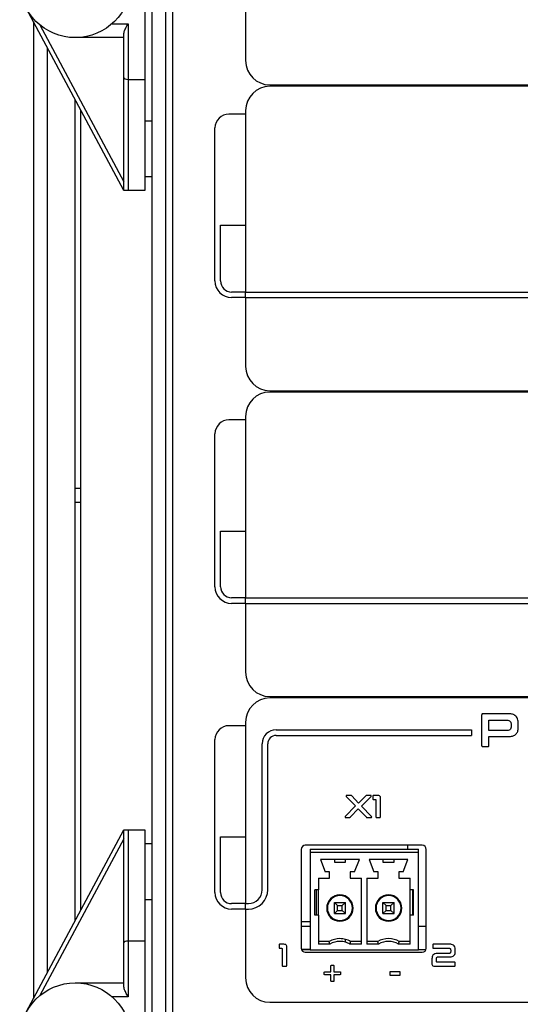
# Model space of a CAD drawing. Header units: millimetres. Extents: x -5 to 540, y -6 to 367.
# Tile 9 of 12: x 381 to 417, y 259 to 330. Entities that reach past the tile are written whole.
import ezdxf

# ---------------------------------------------------------------- set-up
doc = ezdxf.new("R2010")
doc.units = ezdxf.units.MM

msp = doc.modelspace()

# ---------------------------------------------------------------- linework, layer by layer
at = {"color": 7, "linetype": 'Continuous', "lineweight": 25}
for p, q in [((390.143, 350.6043), (390.143, 238.6043)), ((391.143, 350.6043), (391.143, 238.6043)), ((391.643, 350.5043), (391.643, 238.7043)), ((389.643, 339.6043), (389.643, 325.6043)), ((396.8949, 331.9043), (396.8949, 326.9543)), ((388.143, 317.6043), (381.1173, 330.7149)), ((381.643, 329.7339), (381.643, 259.4746)), ((382.0996, 329.517), (388.143, 318.2394)), ((387.2887, 329.6043), (388.443, 329.6043)), ((388.443, 329.6043), (388.443, 325.6043)), ((388.143, 325.7285), (388.143, 328.8901)), ((388.143, 328.6043), (384.643, 328.6043)), ((382.643, 261.3407), (382.643, 327.8678)), ((388.143, 317.6043), (388.143, 325.7285)), ((388.443, 325.6043), (388.443, 317.6043)), ((388.443, 325.6043), (389.643, 325.6043)), ((389.643, 325.6043), (389.643, 317.6043)), ((398.6449, 325.2043), (444.6449, 325.2043)), ((444.6449, 325.1043), (398.6449, 325.1043)), ((384.643, 265.0729), (384.643, 324.1356)), ((385.043, 265.8193), (385.043, 323.3892)), ((396.8949, 323.1043), (395.6949, 323.1043)), ((396.8949, 323.3543), (396.8949, 310.3043)), ((390.143, 322.6043), (389.643, 322.6043)), ((394.6949, 311.1043), (394.6949, 322.1043)), ((389.643, 318.6043), (390.143, 318.6043)), ((388.443, 317.6043), (388.143, 317.6043)), ((389.643, 317.6043), (388.443, 317.6043)), ((395.0949, 311.1043), (395.0949, 315.1043)), ((395.0949, 315.1043), (396.8949, 315.1043)), ((396.8949, 310.3043), (395.8949, 310.3043)), ((396.8949, 310.3043), (420.6449, 310.3043)), ((396.8949, 309.9043), (396.8949, 310.3043)), ((396.8949, 309.9043), (395.8949, 309.9043)), ((396.8949, 309.9043), (396.8949, 304.9543)), ((396.8949, 309.9043), (420.6449, 309.9043)), ((398.6449, 303.2043), (444.6449, 303.2043)), ((444.6449, 303.1043), (398.6449, 303.1043)), ((396.8949, 301.1043), (395.6949, 301.1043)), ((396.8949, 301.3543), (396.8949, 288.3043)), ((394.6949, 289.1043), (394.6949, 300.1043)), ((385.043, 296.1667), (384.643, 296.1667)), ((385.043, 295.1667), (384.643, 295.1667)), ((395.0949, 289.1043), (395.0949, 293.1043)), ((395.0949, 293.1043), (396.8949, 293.1043)), ((396.8949, 288.3043), (395.8949, 288.3043)), ((396.8949, 288.3043), (420.6449, 288.3043)), ((396.8949, 287.9043), (396.8949, 288.3043)), ((396.8949, 287.9043), (395.8949, 287.9043)), ((396.8949, 287.9043), (396.8949, 282.9543)), ((396.8949, 287.9043), (420.6449, 287.9043)), ((398.6449, 281.2043), (444.6449, 281.2043)), ((444.6449, 281.1043), (398.6449, 281.1043)), ((413.8833, 279.8672), (413.8838, 277.6798)), ((415.7922, 279.9674), (413.9856, 279.9679)), ((396.8949, 279.1043), (395.6949, 279.1043)), ((396.8949, 279.3543), (396.8949, 266.3043)), ((414.4032, 278.754), (414.4032, 279.4632)), ((414.4465, 279.5044), (415.6884, 279.5049)), ((415.9999, 279.1951), (416.0004, 279.0634)), ((416.5193, 279.0108), (416.5198, 279.2685)), ((399.0949, 278.8043), (413.1449, 278.8043)), ((399.0949, 278.4043), (413.1449, 278.4043)), ((413.1449, 278.8043), (413.1449, 278.4043)), ((415.6881, 278.754), (414.4032, 278.754)), ((394.6949, 267.1043), (394.6949, 278.1043)), ((398.0949, 267.3043), (398.0949, 277.8043)), ((398.4949, 267.3043), (398.4949, 277.8043)), ((414.4032, 277.6796), (414.4032, 278.3221)), ((414.4032, 278.3221), (415.7924, 278.3221)), ((413.9616, 277.6057), (414.3285, 277.6062)), ((404.1382, 274.0213), (404.8039, 273.3333)), ((404.4676, 274.0797), (404.1607, 274.08)), ((405.028, 273.5268), (404.5394, 274.0486)), ((405.5454, 274.0486), (405.028, 273.5268)), ((405.2432, 273.3221), (405.9312, 274.0216)), ((405.9085, 274.0797), (405.6174, 274.08)), ((406.0515, 274.0324), (406.0518, 273.8397)), ((406.1031, 273.7918), (406.2311, 273.7921)), ((406.4014, 274.0797), (406.1033, 274.08)), ((406.2778, 273.7441), (406.2782, 272.5555)), ((406.6076, 272.5552), (406.6076, 273.896)), ((404.8039, 273.3333), (404.0666, 272.564)), ((404.4518, 272.537), (405.0078, 273.1196)), ((405.0078, 273.1196), (405.5614, 272.537)), ((405.9624, 272.5639), (405.2432, 273.3221)), ((404.0867, 272.5052), (404.3781, 272.5055)), ((405.6329, 272.5052), (405.9401, 272.5055)), ((406.3274, 272.5052), (406.5583, 272.5055)), ((381.1173, 258.4936), (388.143, 271.6043)), ((388.143, 263.48), (388.143, 271.6043)), ((388.143, 271.6043), (388.443, 271.6043)), ((388.443, 271.6043), (388.443, 263.6043)), ((388.443, 271.6043), (389.643, 271.6043)), ((389.643, 271.6043), (389.643, 263.6043)), ((388.143, 270.9691), (382.0996, 259.6915)), ((390.143, 270.6043), (389.643, 270.6043)), ((395.0949, 267.1043), (395.0949, 271.1043)), ((395.0949, 271.1043), (396.8949, 271.1043)), ((400.8949, 270.2043), (400.8949, 263.1043)), ((409.5949, 270.5043), (401.1949, 270.5043)), ((401.533, 270.2247), (409.333, 270.2247)), ((401.533, 270.2247), (401.533, 269.9847)), ((401.533, 269.9847), (401.533, 262.9847)), ((409.333, 269.9847), (401.533, 269.9847)), ((408.543, 270.5043), (408.543, 270.2247)), ((409.333, 269.9847), (409.333, 270.2247)), ((409.333, 262.9847), (409.333, 269.9847)), ((409.8949, 263.1043), (409.8949, 270.2043)), ((405.083, 269.4847), (402.283, 269.4847)), ((402.283, 269.4847), (402.633, 268.5847)), ((403.283, 269.4847), (403.283, 269.2847)), ((403.283, 269.2847), (404.083, 269.2847)), ((404.083, 269.2847), (404.083, 269.4847)), ((404.733, 268.5847), (405.083, 269.4847)), ((408.583, 269.4847), (405.783, 269.4847)), ((405.783, 269.4847), (406.133, 268.5847)), ((406.783, 269.4847), (406.783, 269.2847)), ((406.783, 269.2847), (407.583, 269.2847)), ((407.583, 269.2847), (407.583, 269.4847)), ((408.233, 268.5847), (408.583, 269.4847)), ((402.933, 268.5847), (402.633, 268.5847)), ((402.933, 268.1347), (402.933, 268.5847)), ((404.433, 268.5847), (404.433, 268.1347)), ((404.733, 268.5847), (404.433, 268.5847)), ((406.433, 268.5847), (406.133, 268.5847)), ((406.433, 268.1347), (406.433, 268.5847)), ((407.933, 268.5847), (407.933, 268.1347)), ((408.233, 268.5847), (407.933, 268.5847)), ((402.133, 268.1347), (402.933, 268.1347)), ((402.133, 268.1347), (402.133, 267.2847)), ((404.433, 268.1347), (405.233, 268.1347)), ((405.233, 263.3847), (405.233, 268.1347)), ((405.633, 268.1347), (406.433, 268.1347)), ((405.633, 268.1347), (405.633, 263.3847)), ((407.933, 268.1347), (408.733, 268.1347)), ((408.733, 267.2847), (408.733, 268.1347)), ((402.133, 267.2847), (401.883, 267.2847)), ((401.883, 265.4847), (401.883, 267.2847)), ((401.964, 267.2847), (401.964, 265.4847)), ((402.133, 265.4847), (402.133, 267.2847)), ((408.983, 267.2847), (408.733, 267.2847)), ((408.733, 265.4847), (408.733, 267.2847)), ((408.902, 267.2847), (408.902, 265.4847)), ((408.983, 265.4847), (408.983, 267.2847)), ((389.643, 266.6043), (390.143, 266.6043)), ((403.283, 266.3847), (403.508, 266.1597)), ((403.283, 266.3847), (404.083, 266.3847)), ((403.283, 265.5847), (403.283, 266.3847)), ((403.858, 266.1597), (404.083, 266.3847)), ((404.083, 265.5847), (404.083, 266.3847)), ((406.783, 265.5847), (406.783, 266.3847)), ((406.783, 266.3847), (407.008, 266.1597)), ((406.783, 266.3847), (407.583, 266.3847)), ((407.358, 266.1597), (407.583, 266.3847)), ((407.583, 265.5847), (407.583, 266.3847)), ((396.8949, 266.3043), (395.8949, 266.3043)), ((396.8949, 265.9043), (395.8949, 265.9043)), ((396.8949, 266.3043), (397.0949, 266.3043)), ((396.8949, 265.9043), (396.8949, 266.3043)), ((396.8949, 265.9043), (396.8949, 260.9543)), ((396.8949, 265.9043), (397.0949, 265.9043)), ((402.783, 265.9847), (402.733, 265.9847)), ((403.508, 265.8097), (403.283, 265.5847)), ((403.508, 266.1597), (403.858, 266.1597)), ((403.508, 265.8097), (403.508, 266.1597)), ((403.508, 265.8097), (403.858, 265.8097)), ((403.858, 265.8097), (403.858, 266.1597)), ((404.083, 265.5847), (403.858, 265.8097)), ((404.633, 265.9847), (404.583, 265.9847)), ((406.283, 265.9847), (406.233, 265.9847)), ((407.008, 265.8097), (406.783, 265.5847)), ((407.008, 266.1597), (407.358, 266.1597)), ((407.008, 265.8097), (407.008, 266.1597)), ((407.008, 265.8097), (407.358, 265.8097)), ((407.358, 265.8097), (407.358, 266.1597)), ((407.583, 265.5847), (407.358, 265.8097)), ((408.083, 265.9847), (408.133, 265.9847)), ((401.533, 264.9847), (400.8949, 264.9847)), ((402.133, 265.4847), (401.883, 265.4847)), ((402.133, 265.4847), (402.133, 263.3847)), ((403.283, 265.5847), (404.083, 265.5847)), ((406.783, 265.5847), (407.583, 265.5847)), ((408.983, 265.4847), (408.733, 265.4847)), ((408.733, 263.3847), (408.733, 265.4847)), ((401.533, 264.6647), (400.8949, 264.6647)), ((409.8949, 264.6647), (409.333, 264.6647)), ((388.443, 263.6043), (388.443, 259.6043)), ((389.643, 263.6043), (388.443, 263.6043)), ((389.643, 263.6043), (389.643, 249.6043)), ((402.9084, 263.5847), (402.133, 263.5847)), ((405.233, 263.5847), (404.4576, 263.5847)), ((406.4084, 263.5847), (405.633, 263.5847)), ((408.733, 263.5847), (407.9576, 263.5847)), ((388.143, 260.3184), (388.143, 263.48)), ((399.3055, 263.3324), (399.3058, 263.1397)), ((399.357, 263.0918), (399.485, 263.0921)), ((399.6553, 263.3797), (399.3573, 263.38)), ((399.5318, 263.0441), (399.5321, 261.8555)), ((399.8615, 261.8552), (399.8615, 263.196)), ((401.533, 263.0147), (400.9086, 263.0147)), ((401.533, 262.9847), (400.9198, 262.9847)), ((401.1949, 262.8043), (409.5949, 262.8043)), ((401.533, 262.9847), (409.333, 262.9847)), ((402.9619, 263.3847), (402.133, 263.3847)), ((405.233, 263.3847), (404.4041, 263.3847)), ((406.4619, 263.3847), (405.633, 263.3847)), ((408.733, 263.3847), (407.9041, 263.3847)), ((409.8701, 262.9847), (409.333, 262.9847)), ((410.3635, 263.3324), (410.3637, 263.1397)), ((410.4125, 263.0918), (411.5369, 263.0921)), ((411.5901, 263.3797), (410.4127, 263.38)), ((411.6543, 262.9546), (411.6546, 262.851)), ((411.9837, 262.8509), (411.9841, 263.0198)), ((410.3055, 262.3379), (410.3058, 261.9896)), ((410.6353, 262.1418), (410.6353, 262.338)), ((411.9306, 262.0935), (410.6797, 262.0935)), ((411.5389, 262.7157), (410.6952, 262.716)), ((410.7507, 262.4693), (411.5947, 262.4696)), ((399.5814, 261.8052), (399.8122, 261.8055)), ((402.5967, 261.3949), (403.0425, 261.3952)), ((403.0425, 261.3952), (403.0425, 261.8327)), ((403.0811, 261.8722), (403.209, 261.8725)), ((403.2477, 261.8326), (403.2474, 261.3952)), ((403.2474, 261.3952), (403.6911, 261.3952)), ((407.9838, 261.393), (407.3092, 261.3933)), ((410.5127, 261.8055), (411.9307, 261.8055)), ((411.9818, 261.8529), (411.9819, 262.0458)), ((402.5565, 261.2286), (402.5562, 261.3568)), ((403.0425, 261.1903), (402.5965, 261.1903)), ((403.0425, 260.7335), (403.0425, 261.1903)), ((403.2091, 260.692), (403.0809, 260.6923)), ((403.2474, 261.1903), (403.2474, 260.7336)), ((403.6913, 261.19), (403.2474, 261.1903)), ((403.7318, 261.3567), (403.7315, 261.2287)), ((407.2688, 261.3528), (407.2689, 261.1912)), ((407.309, 261.1504), (407.9838, 261.1508)), ((408.024, 261.191), (408.0241, 261.3529)), ((384.643, 260.6043), (388.143, 260.6043)), ((388.443, 259.6043), (387.2887, 259.6043)), ((398.6449, 259.2043), (444.6449, 259.2043))]:
    msp.add_line(p, q, dxfattribs=at)
for centre in [(384.643, 332.6043), (384.643, 256.6043)]:
    msp.add_circle(centre, 4, dxfattribs=at)
for centre, radius, start, end in [((398.6449, 326.9543), 1.75, 180, 270), ((398.6449, 323.3543), 1.75, 90, 180), ((395.6949, 322.1043), 1, 90, 180), ((395.8949, 311.1043), 1.2, 180, 270), ((395.8949, 311.1043), 0.8, 180, 270), ((398.6449, 304.9543), 1.75, 180, 270), ((398.6449, 301.3543), 1.75, 90, 180), ((395.6949, 300.1043), 1, 90, 180), ((395.8949, 289.1043), 1.2, 180, 270), ((395.8949, 289.1043), 0.8, 180, 270), ((398.6449, 282.9543), 1.75, 180, 270), ((398.6449, 279.3543), 1.75, 90, 180), ((395.6949, 278.1043), 1, 90, 180), ((399.0949, 277.8043), 1, 90, 180), ((399.0949, 277.8043), 0.6, 90, 180), ((401.1949, 270.2043), 0.3, 90, 180), ((409.5949, 270.2043), 0.3, 0, 90), ((395.8949, 267.1043), 1.2, 180, 270), ((395.8949, 267.1043), 0.8, 180, 270), ((397.0949, 267.3043), 1.4, 270, 0), ((397.0949, 267.3043), 1, 270, 0), ((403.683, 265.9847), 0.95, 0, 180), ((403.683, 265.9847), 0.9, 0, 180), ((407.183, 265.9847), 0.95, 0, 180), ((407.183, 265.9847), 0.9, 0, 180), ((403.683, 265.9847), 0.95, 180, 0), ((403.683, 265.9847), 0.9, 180, 0), ((407.183, 265.9847), 0.95, 180, 0), ((407.183, 265.9847), 0.9, 180, 0), ((403.683, 262.1847), 1.6, 90, 118.955514), ((403.683, 262.1847), 1.4, 90, 121.002809), ((403.683, 262.1847), 1.6, 75.522764, 90), ((403.683, 262.1847), 1.4, 73.398734, 90), ((403.683, 262.1847), 1.6, 61.045041, 75.522518), ((403.683, 262.1847), 1.4, 58.997299, 73.398478), ((407.183, 262.1847), 1.6, 90, 118.955026), ((407.183, 262.1847), 1.4, 90, 121.002716), ((407.183, 262.1847), 1.6, 61.045041, 90), ((407.183, 262.1847), 1.4, 58.997299, 90), ((401.1949, 263.1043), 0.3, 180, 270), ((409.5949, 263.1043), 0.3, 270, 0), ((398.6449, 260.9543), 1.75, 180, 270)]:
    msp.add_arc(centre, radius, start, end, dxfattribs=at)
for centre, start_param, end_param in [((388.443, 325.7285), 3.1415927, 4.712389), ((388.443, 263.48), 1.5707963, 3.1415927)]:
    msp.add_ellipse(centre, major_axis=(0.3, 0), ratio=0.4142136, start_param=start_param, end_param=end_param, dxfattribs=at)
for points, knots in [([(388.143, 328.8901), (388.1496, 328.9395), (388.166, 329.0624), (388.2806, 329.3052), (388.3844, 329.4973), (388.442, 329.6024), (388.443, 329.6043)], [0, 0, 0, 0, 0.2327979, 0.5795969, 0.9926046, 1, 1, 1, 1]), ([(413.9856, 279.9679), (413.9702, 279.9669), (413.9396, 279.9649), (413.9016, 279.9405), (413.8849, 279.9034), (413.8838, 279.8793), (413.8833, 279.8672)], [0, 0, 0, 0, 0.2808352, 0.5588574, 0.7791033, 1, 1, 1, 1]), ([(416.5198, 279.2685), (416.5145, 279.3778), (416.5039, 279.5951), (416.3168, 279.8596), (416.0475, 279.9567), (415.8774, 279.9639), (415.7922, 279.9674)], [0, 0, 0, 0, 0.28078, 0.5583953, 0.7786936, 1, 1, 1, 1]), ([(414.4032, 279.4632), (414.4035, 279.4698), (414.404, 279.4828), (414.4145, 279.4993), (414.4311, 279.5046), (414.4414, 279.5045), (414.4465, 279.5044)], [0, 0, 0, 0, 0.2805009, 0.5582455, 0.7791147, 1, 1, 1, 1]), ([(415.6884, 279.5049), (415.736, 279.503), (415.8307, 279.4991), (415.9514, 279.4249), (415.9964, 279.3069), (415.9987, 279.2324), (415.9999, 279.1951)], [0, 0, 0, 0, 0.2811334, 0.5582939, 0.7787519, 1, 1, 1, 1]), ([(416.0004, 279.0634), (415.9986, 279.0157), (415.995, 278.9208), (415.9187, 278.8005), (415.7997, 278.7586), (415.7254, 278.7555), (415.6881, 278.754)], [0, 0, 0, 0, 0.2811236, 0.5586855, 0.7788512, 1, 1, 1, 1]), ([(415.7924, 278.3221), (415.9005, 278.3264), (416.1155, 278.335), (416.3916, 278.4949), (416.5087, 278.7569), (416.5158, 278.926), (416.5193, 279.0108)], [0, 0, 0, 0, 0.28116792, 0.55901968, 0.77894547, 1, 1, 1, 1]), ([(413.8838, 277.6798), (413.8844, 277.6682), (413.8857, 277.645), (413.9063, 277.6177), (413.9345, 277.6068), (413.9525, 277.6061), (413.9616, 277.6057)], [0, 0, 0, 0, 0.2801891, 0.5590908, 0.7789663, 1, 1, 1, 1]), ([(414.3285, 277.6062), (414.3399, 277.6065), (414.3626, 277.607), (414.3901, 277.6258), (414.4022, 277.653), (414.4029, 277.6707), (414.4032, 277.6796)], [0, 0, 0, 0, 0.2802461, 0.5593832, 0.7788472, 1, 1, 1, 1]), ([(404.1607, 274.08), (404.1538, 274.0792), (404.1434, 274.078), (404.1319, 274.0696), (404.1259, 274.0569), (404.1266, 274.0386), (404.1344, 274.0271), (404.1382, 274.0213)], [0, 0, 0, 0, 0.2499686, 0.3748996, 0.4997117, 0.7496393, 1, 1, 1, 1]), ([(404.5394, 274.0486), (404.5344, 274.0543), (404.5242, 274.0657), (404.4991, 274.0777), (404.4796, 274.0789), (404.4676, 274.0797)], [0, 0, 0, 0, 0.279936, 0.560606, 1, 1, 1, 1]), ([(405.6174, 274.08), (405.6017, 274.0789), (405.5737, 274.0768), (405.554, 274.0572), (405.5454, 274.0486)], [0, 0, 0, 0, 0.5608332, 1, 1, 1, 1]), ([(405.9312, 274.0216), (405.9355, 274.0272), (405.9441, 274.0384), (405.9442, 274.057), (405.938, 274.0698), (405.926, 274.0777), (405.9155, 274.0789), (405.9085, 274.0797)], [0, 0, 0, 0, 0.2498385, 0.4987194, 0.6235441, 0.7497657, 1, 1, 1, 1]), ([(406.1033, 274.08), (406.0958, 274.0797), (406.0808, 274.079), (406.0616, 274.068), (406.0529, 274.05), (406.052, 274.0383), (406.0515, 274.0324)], [0, 0, 0, 0, 0.2803825, 0.559143, 0.7791412, 1, 1, 1, 1]), ([(406.0518, 273.8397), (406.0522, 273.8322), (406.0531, 273.817), (406.0668, 273.7993), (406.0854, 273.7926), (406.0972, 273.7921), (406.1031, 273.7918)], [0, 0, 0, 0, 0.28025549, 0.55885733, 0.77913383, 1, 1, 1, 1]), ([(406.2311, 273.7921), (406.2383, 273.7916), (406.2527, 273.7907), (406.2706, 273.7789), (406.2775, 273.7611), (406.2777, 273.7498), (406.2778, 273.7441)], [0, 0, 0, 0, 0.2803708, 0.5589203, 0.7791364, 1, 1, 1, 1]), ([(406.6076, 273.896), (406.6063, 273.9262), (406.6037, 273.9862), (406.5294, 274.0751), (406.45, 274.0779), (406.4014, 274.0797)], [0, 0, 0, 0, 0.2817537, 0.5599838, 1, 1, 1, 1]), ([(404.0666, 272.564), (404.0624, 272.5585), (404.0541, 272.5474), (404.0528, 272.5291), (404.0585, 272.5164), (404.0694, 272.5074), (404.0798, 272.5061), (404.0867, 272.5052)], [0, 0, 0, 0, 0.2506358, 0.5008747, 0.6257235, 0.7512303, 1, 1, 1, 1]), ([(404.3781, 272.5055), (404.3942, 272.5062), (404.4231, 272.5075), (404.443, 272.528), (404.4518, 272.537)], [0, 0, 0, 0, 0.559459, 1, 1, 1, 1]), ([(405.5614, 272.537), (405.5663, 272.5311), (405.576, 272.5192), (405.6012, 272.5068), (405.6209, 272.5058), (405.6329, 272.5052)], [0, 0, 0, 0, 0.2799481, 0.5607377, 1, 1, 1, 1]), ([(405.9401, 272.5055), (405.9471, 272.5063), (405.9577, 272.5074), (405.9695, 272.5156), (405.9758, 272.5284), (405.9751, 272.5471), (405.9666, 272.5583), (405.9624, 272.5639)], [0, 0, 0, 0, 0.2493075, 0.3756588, 0.5004961, 0.7498846, 1, 1, 1, 1]), ([(406.2782, 272.5555), (406.2783, 272.5478), (406.2786, 272.5326), (406.2912, 272.5139), (406.3096, 272.5059), (406.3215, 272.5055), (406.3274, 272.5052)], [0, 0, 0, 0, 0.280331, 0.5592399, 0.7789921, 1, 1, 1, 1]), ([(406.5583, 272.5055), (406.5658, 272.5058), (406.581, 272.5062), (406.5993, 272.5191), (406.6069, 272.5374), (406.6074, 272.5492), (406.6076, 272.5552)], [0, 0, 0, 0, 0.2801591, 0.5592088, 0.7788954, 1, 1, 1, 1]), ([(402.9619, 263.3847), (402.9516, 263.4221), (402.9333, 263.4887), (402.916, 263.5554), (402.9084, 263.5847)], [0, 0, 0, 0, 0.5599999, 1, 1, 1, 1]), ([(404.083, 263.5264), (404.083, 263.5652), (404.083, 263.6346), (404.083, 263.7036), (404.083, 263.7339)], [0, 0, 0, 0, 0.5600001, 1, 1, 1, 1]), ([(404.4041, 263.3847), (404.4143, 263.4221), (404.4326, 263.4887), (404.4499, 263.5554), (404.4576, 263.5847)], [0, 0, 0, 0, 0.5600002, 1, 1, 1, 1]), ([(406.4619, 263.3847), (406.4516, 263.4221), (406.4333, 263.4887), (406.416, 263.5554), (406.4084, 263.5847)], [0, 0, 0, 0, 0.5600013, 1, 1, 1, 1]), ([(407.9041, 263.3847), (407.9143, 263.4221), (407.9326, 263.4887), (407.9499, 263.5554), (407.9576, 263.5847)], [0, 0, 0, 0, 0.56000014, 1, 1, 1, 1]), ([(399.3573, 263.38), (399.3498, 263.3797), (399.3348, 263.379), (399.3155, 263.368), (399.3068, 263.35), (399.3059, 263.3383), (399.3055, 263.3324)], [0, 0, 0, 0, 0.2803825, 0.559143, 0.7791412, 1, 1, 1, 1]), ([(399.3058, 263.1397), (399.3062, 263.1322), (399.3071, 263.117), (399.3208, 263.0993), (399.3394, 263.0926), (399.3511, 263.0921), (399.357, 263.0918)], [0, 0, 0, 0, 0.28025549, 0.55885733, 0.77913383, 1, 1, 1, 1]), ([(399.485, 263.0921), (399.4923, 263.0916), (399.5067, 263.0907), (399.5246, 263.0789), (399.5315, 263.0611), (399.5317, 263.0498), (399.5318, 263.0441)], [0, 0, 0, 0, 0.2803708, 0.5589203, 0.7791364, 1, 1, 1, 1]), ([(399.8615, 263.196), (399.8603, 263.2262), (399.8577, 263.2862), (399.7834, 263.3751), (399.704, 263.3779), (399.6553, 263.3797)], [0, 0, 0, 0, 0.2817537, 0.5599838, 1, 1, 1, 1]), ([(410.4127, 263.38), (410.4053, 263.3797), (410.3906, 263.379), (410.372, 263.3676), (410.3643, 263.3497), (410.3638, 263.3381), (410.3635, 263.3324)], [0, 0, 0, 0, 0.2804045, 0.5589546, 0.7791034, 1, 1, 1, 1]), ([(410.3637, 263.1397), (410.364, 263.1323), (410.3645, 263.1175), (410.377, 263.0995), (410.3952, 263.0926), (410.4067, 263.0921), (410.4125, 263.0918)], [0, 0, 0, 0, 0.280362, 0.5588003, 0.7791083, 1, 1, 1, 1]), ([(411.5369, 263.0921), (411.5565, 263.0906), (411.5955, 263.0877), (411.6497, 263.0365), (411.6525, 262.9857), (411.6543, 262.9546)], [0, 0, 0, 0, 0.2815358, 0.5601904, 1, 1, 1, 1]), ([(411.6546, 262.851), (411.6539, 262.832), (411.6525, 262.794), (411.6284, 262.7436), (411.5838, 262.7186), (411.5539, 262.7166), (411.5389, 262.7157)], [0, 0, 0, 0, 0.2809324, 0.559492, 0.7793766, 1, 1, 1, 1]), ([(411.9841, 263.0198), (411.9793, 263.0769), (411.9698, 263.1908), (411.8626, 263.3206), (411.7236, 263.3723), (411.6347, 263.3772), (411.5901, 263.3797)], [0, 0, 0, 0, 0.2801527, 0.5584668, 0.7788497, 1, 1, 1, 1]), ([(411.5947, 262.4696), (411.653, 262.4732), (411.7691, 262.4805), (411.9126, 262.5741), (411.9757, 262.7141), (411.9811, 262.8052), (411.9837, 262.8509)], [0, 0, 0, 0, 0.2807884, 0.5589785, 0.7789705, 1, 1, 1, 1]), ([(410.6952, 262.716), (410.6372, 262.7122), (410.5217, 262.7046), (410.378, 262.6131), (410.3136, 262.4741), (410.3082, 262.3834), (410.3055, 262.3379)], [0, 0, 0, 0, 0.2808696, 0.5591232, 0.7790389, 1, 1, 1, 1]), ([(410.6353, 262.338), (410.6359, 262.3568), (410.637, 262.3942), (410.6623, 262.4431), (410.7064, 262.467), (410.7359, 262.4685), (410.7507, 262.4693)], [0, 0, 0, 0, 0.2809042, 0.5594152, 0.7792352, 1, 1, 1, 1]), ([(410.6797, 262.0935), (410.6725, 262.0938), (410.6583, 262.0945), (410.6416, 262.1075), (410.6357, 262.1251), (410.6354, 262.1362), (410.6353, 262.1418)], [0, 0, 0, 0, 0.2802754, 0.5587017, 0.779138, 1, 1, 1, 1]), ([(411.9819, 262.0458), (411.9812, 262.0533), (411.98, 262.0682), (411.9667, 262.0862), (411.9481, 262.0924), (411.9364, 262.0931), (411.9306, 262.0935)], [0, 0, 0, 0, 0.2803609, 0.5583966, 0.7793876, 1, 1, 1, 1]), ([(399.5321, 261.8555), (399.5323, 261.8478), (399.5325, 261.8326), (399.5452, 261.8139), (399.5635, 261.8059), (399.5754, 261.8055), (399.5814, 261.8052)], [0, 0, 0, 0, 0.280331, 0.5592399, 0.7789921, 1, 1, 1, 1]), ([(399.8122, 261.8055), (399.8198, 261.8058), (399.835, 261.8062), (399.8532, 261.8191), (399.8609, 261.8374), (399.8613, 261.8492), (399.8615, 261.8552)], [0, 0, 0, 0, 0.2801591, 0.5592088, 0.7788954, 1, 1, 1, 1]), ([(402.5562, 261.3568), (402.5567, 261.3628), (402.5577, 261.3746), (402.568, 261.3889), (402.5827, 261.3943), (402.592, 261.3947), (402.5967, 261.3949)], [0, 0, 0, 0, 0.2803016, 0.5586826, 0.7792126, 1, 1, 1, 1]), ([(403.0425, 261.8327), (403.0429, 261.8386), (403.0438, 261.8503), (403.0527, 261.8653), (403.0673, 261.8712), (403.0765, 261.8719), (403.0811, 261.8722)], [0, 0, 0, 0, 0.2803809, 0.5587014, 0.7793576, 1, 1, 1, 1]), ([(403.209, 261.8725), (403.2149, 261.872), (403.2267, 261.871), (403.2413, 261.8612), (403.2471, 261.8466), (403.2475, 261.8373), (403.2477, 261.8326)], [0, 0, 0, 0, 0.2803303, 0.5587108, 0.7792048, 1, 1, 1, 1]), ([(403.6911, 261.3952), (403.6971, 261.3949), (403.709, 261.3942), (403.7244, 261.3853), (403.7309, 261.3707), (403.7315, 261.3614), (403.7318, 261.3567)], [0, 0, 0, 0, 0.2803843, 0.5590146, 0.7792134, 1, 1, 1, 1]), ([(407.3092, 261.3933), (407.3031, 261.3928), (407.291, 261.3918), (407.2758, 261.3821), (407.2698, 261.3671), (407.2691, 261.3575), (407.2688, 261.3528)], [0, 0, 0, 0, 0.2803605, 0.5587533, 0.7792981, 1, 1, 1, 1]), ([(408.0241, 261.3529), (408.0237, 261.3589), (408.0228, 261.371), (408.0129, 261.3861), (407.998, 261.3921), (407.9885, 261.3927), (407.9838, 261.393)], [0, 0, 0, 0, 0.2803326, 0.5587631, 0.7792767, 1, 1, 1, 1]), ([(410.3058, 261.9896), (410.307, 261.9592), (410.3092, 261.8989), (410.3842, 261.81), (410.4639, 261.8072), (410.5127, 261.8055)], [0, 0, 0, 0, 0.2816564, 0.5598839, 1, 1, 1, 1]), ([(411.9307, 261.8055), (411.9381, 261.8058), (411.953, 261.8063), (411.9719, 261.8175), (411.9805, 261.8354), (411.9814, 261.847), (411.9818, 261.8529)], [0, 0, 0, 0, 0.2803052, 0.5592733, 0.7790882, 1, 1, 1, 1]), ([(402.5965, 261.1903), (402.5906, 261.1906), (402.5787, 261.1911), (402.5637, 261.2003), (402.5573, 261.2147), (402.5568, 261.2239), (402.5565, 261.2286)], [0, 0, 0, 0, 0.2803244, 0.5590212, 0.7791656, 1, 1, 1, 1]), ([(403.0809, 260.6923), (403.0748, 260.6925), (403.0626, 260.693), (403.0489, 260.7046), (403.0433, 260.7193), (403.0428, 260.7288), (403.0425, 260.7335)], [0, 0, 0, 0, 0.2799232, 0.5592505, 0.7789369, 1, 1, 1, 1]), ([(403.2474, 260.7336), (403.2474, 260.7275), (403.2473, 260.7153), (403.2376, 260.7003), (403.2235, 260.6927), (403.2139, 260.6922), (403.2091, 260.692)], [0, 0, 0, 0, 0.2803722, 0.5597849, 0.7787921, 1, 1, 1, 1]), ([(403.7315, 261.2287), (403.7313, 261.2227), (403.7308, 261.2107), (403.7201, 261.1963), (403.7053, 261.1909), (403.696, 261.1903), (403.6913, 261.19)], [0, 0, 0, 0, 0.2802947, 0.5586599, 0.7792085, 1, 1, 1, 1]), ([(407.2689, 261.1912), (407.2692, 261.1851), (407.2699, 261.1728), (407.2798, 261.1577), (407.2947, 261.1513), (407.3042, 261.1507), (407.309, 261.1504)], [0, 0, 0, 0, 0.2802825, 0.5590751, 0.7791056, 1, 1, 1, 1]), ([(407.9838, 261.1508), (407.9899, 261.151), (408.0021, 261.1514), (408.0169, 261.1619), (408.0231, 261.1767), (408.0237, 261.1862), (408.024, 261.191)], [0, 0, 0, 0, 0.2802236, 0.5591255, 0.77915, 1, 1, 1, 1]), ([(388.443, 259.6043), (388.442, 259.6061), (388.3844, 259.7112), (388.2806, 259.9033), (388.166, 260.1461), (388.1496, 260.269), (388.143, 260.3184)], [0, 0, 0, 0, 0.00739538, 0.42040309, 0.76720212, 1, 1, 1, 1])]:
    msp.add_open_spline(points, degree=3, knots=knots, dxfattribs=at)

doc.saveas('drawing.dxf')
